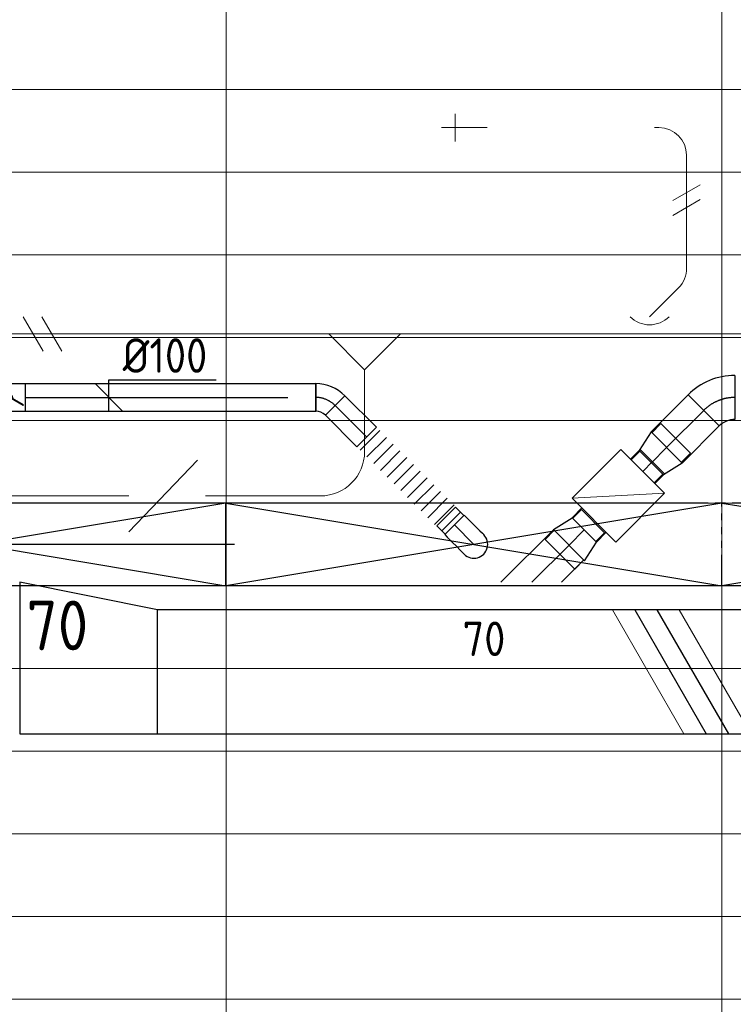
# Model space of a CAD drawing. Header units: millimetres. Extents: x -74135 to 19179, y 5032 to 51848.
# Tile 13 of 55: x -47405 to -44815, y 10030 to 13602. Entities that reach past the tile are written whole.
import ezdxf
from ezdxf.enums import TextEntityAlignment as Align

# ---------------------------------------------------------------- set-up
doc = ezdxf.new("R2010")
doc.units = ezdxf.units.MM
doc.header["$LTSCALE"] = 50
for name, pattern in [('CENTER2', [28.575, 19.05, -3.175, 3.175, -3.175]), ('HIDDEN', [9.525, 6.35, -3.175]), ('STREEPJES', [0.1, 0.05, -0.05])]:
    doc.linetypes.add(name, pattern=pattern)
for name, color, linetype in [('4plfd', 254, 'Continuous'), ('WL570---_RETOUR', 100, 'Continuous'), ('WL570---_TOEVOER', 200, 'Continuous'), ('WL570---_TOEVOER_HL', 1, 'Continuous'), ('WL570---_TOEVOER_RST', 3, 'Continuous'), ('WL570---_TOEVOER_RST_HL', 1, 'Continuous'), ('WM570---_TOEVOER', 2, 'Continuous'), ('WM570---_TOEVOER_PR', 2, 'Continuous'), ('WM570---_TOEVOER_RST_PR', 1, 'Continuous')]:
    doc.layers.add(name, color=color, linetype=linetype)
for name, color, linetype, lineweight in [('WL570---_BESTAAND-HARTLIJN', 161, 'Continuous', 0), ('WL570---_BESTAAND-RETOUR', 140, 'Continuous', 0), ('WL570---_BESTAAND-TOEVOER', 180, 'Continuous', 0), ('WL570---_DEMONTEREN', 10, 'Continuous', 0)]:
    doc.layers.add(name, color=color, linetype=linetype, lineweight=lineweight)
doc.layers.get('WL570---_DEMONTEREN').off()
doc.styles.add('BURO-018', font='ISO96.shx', dxfattribs={"height": 90})
doc.styles.add('BURO-025', font='ISO96.shx', dxfattribs={"height": 125})

# ---------------------------------------------------------------- blocks, each defined once
blk = doc.blocks.new('KARH')
for p, q in [((1, 0.5), (0, 0.5)), ((0, -0.5), (1, -0.5))]:
    blk.add_line(p, q)
at = {"invisible_edges": 15}
blk.add_3dface([(0, 0.5), (0, -0.5), (1, -0.5), (1, 0.5)], dxfattribs=at)
blk = doc.blocks.new('KARO')
for p, q in [((1, 0.5), (0, 0.5)), ((0, -0.5), (1, -0.5))]:
    blk.add_line(p, q)
at = {"invisible_edges": 15}
blk.add_3dface([(0, 0.5), (0, -0.5), (1, -0.5), (1, 0.5)], dxfattribs=at)
at = {"layer": 'WL570---_BESTAAND-HARTLIJN'}
blk.add_line((0, 0), (1, 0), dxfattribs=at)
blk = doc.blocks.new('VV155020045020005000LG')
blk.add_lwpolyline([(0, -275), (500, -275), (500, 175), (0, 275)], close=True)
at = {"invisible_edges": 15}
blk.add_3dface([(0, -275), (500, -275), (500, 175), (0, 275)], dxfattribs=at)
blk = doc.blocks.new('OBO10000090L')
blk.add_lwpolyline([(50, 0, 0.414214), (-100, 150), (-100, 50, -0.414214), (-50, 0)], format="xyb", close=True)
at = {"invisible_edges": 15}
for points in [[(-91.3, 49.2), (-74, 147.7), (-100, 150), (-100, 50)], [(-82.9, 47), (-48.7, 141), (-74, 147.7), (-91.3, 49.2)], [(-75, 43.3), (-25, 129.9), (-48.7, 141), (-82.9, 47)], [(-67.9, 38.3), (-3.6, 114.9), (-25, 129.9), (-75, 43.3)], [(-61.7, 32.1), (14.9, 96.4), (-3.6, 114.9), (-67.9, 38.3)], [(-56.7, 25), (29.9, 75), (14.9, 96.4), (-61.7, 32.1)], [(-53, 17.1), (41, 51.3), (29.9, 75), (-56.7, 25)], [(-50.8, 8.7), (47.7, 26), (41, 51.3), (-53, 17.1)], [(-50, 0), (50, 0), (47.7, 26), (-50.8, 8.7)]]:
    blk.add_3dface(points, dxfattribs=at)
at = {"layer": 'WL570---_BESTAAND-HARTLIJN'}
blk.add_arc((-100, 0), 100, 0, 90, dxfattribs=at)
blk = doc.blocks.new('OZA1250100045L')
blk.add_lwpolyline([(-70.7, 0), (-106.1, 35.4), (-35.4, 106.1), (70.7, 0)])
at = {"layer": 'WL570---_BESTAAND-HARTLIJN'}
blk.add_line((0, 0), (-70.7, 70.7), dxfattribs=at)
at = {"layer": 'WL570---_BESTAAND-TOEVOER'}
blk.add_arc((0, 70.7), 100, 225, 315, dxfattribs=at)
blk = doc.blocks.new('OSV1251000460G')
blk.add_lwpolyline([(0, -62.5), (46.7, -50), (46.7, 50), (0, 62.5)], close=True)
at = {"layer": 'WL570---_BESTAAND-HARTLIJN'}
blk.add_line((0, 0), (46.7, 0), dxfattribs=at)
blk = doc.blocks.new('OBO10000045H')
blk.add_lwpolyline([(50, -41.4, 0.198912), (6.1, 64.6), (-64.6, -6.1, -0.198912), (-50, -41.4)], format="xyb", close=True)
at = {"invisible_edges": 15}
for points in [[(-61.7, -9.3), (14.9, 55), (6.1, 64.6), (-64.6, -6.1)], [(-59, -12.7), (22.9, 44.6), (14.9, 55), (-61.7, -9.3)], [(-56.7, -16.4), (29.9, 33.6), (22.9, 44.6), (-59, -12.7)], [(-54.7, -20.3), (35.9, 22), (29.9, 33.6), (-56.7, -16.4)], [(-53, -24.3), (41, 9.9), (35.9, 22), (-54.7, -20.3)], [(-51.7, -28.5), (44.9, -2.6), (41, 9.9), (-53, -24.3)], [(-50.8, -32.7), (47.7, -15.4), (44.9, -2.6), (-51.7, -28.5)], [(-50.2, -37.1), (49.4, -28.3), (47.7, -15.4), (-50.8, -32.7)], [(-50, -41.4), (50, -41.4), (49.4, -28.3), (-50.2, -37.1)]]:
    blk.add_3dface(points, dxfattribs=at)
at = {"layer": 'WL570---_BESTAAND-HARTLIJN'}
blk.add_arc((-100, -41.4), 100, 0, 45, dxfattribs=at)
blk = doc.blocks.new('OBO10000090ZE')
blk.add_lwpolyline([(-50, 0), (50, 0), (50, 100, 1), (-50, 100)], format="xyb", close=True)
at = {"layer": 'WL570---_BESTAAND-HARTLIJN'}
for points in [[(0, 0), (0, 150)], [(-50, 100), (50, 100)]]:
    blk.add_lwpolyline(points, dxfattribs=at)
blk = doc.blocks.new('OSV1601250650G')
blk.add_lwpolyline([(0, -80), (65.3, -62.5), (65.3, 62.5), (0, 80)], close=True)
at = {"layer": 'WL570---_BESTAAND-HARTLIJN'}
blk.add_line((0, 0), (65.3, 0), dxfattribs=at)
blk = doc.blocks.new('OTS16016016000H')
blk.add_lwpolyline([(-130, -80), (130, -80), (130, 80), (80, 130), (-80, 130), (-130, 80)], close=True)
at = {"layer": 'WL570---_BESTAAND-HARTLIJN'}
blk.add_line((-130, 0), (130, 0), dxfattribs=at)
at = {"layer": 'WL570---_BESTAAND-RETOUR'}
blk.add_lwpolyline([(-130, 0), (0, 130), (130, 0)], dxfattribs=at)
blk = doc.blocks.new('UISO')
for p, q in [((0, 0.18), (1, 0.7574)), ((0, 0), (1, 0.5774))]:
    blk.add_line(p, q)
at = {"layer": 'WL570---_BESTAAND-TOEVOER'}
for p, q in [((0, 0.36), (1, 0.9374)), ((0, -0.18), (1, 0.3974))]:
    blk.add_line(p, q, dxfattribs=at)
blk = doc.blocks.new('OBO16000090H')
blk.add_lwpolyline([(80, -160, 0.414214), (-160, 80), (-160, -80, -0.414214), (-80, -160)], format="xyb", close=True)
at = {"invisible_edges": 15}
for points in [[(-146.1, -81.2), (-118.3, 76.4), (-160, 80), (-160, -80)], [(-132.6, -84.8), (-77.9, 65.5), (-118.3, 76.4), (-146.1, -81.2)], [(-120, -90.7), (-40, 47.8), (-77.9, 65.5), (-132.6, -84.8)], [(-108.6, -98.7), (-5.7, 23.9), (-40, 47.8), (-120, -90.7)], [(-98.7, -108.6), (23.9, -5.7), (-5.7, 23.9), (-108.6, -98.7)], [(-90.7, -120), (47.8, -40), (23.9, -5.7), (-98.7, -108.6)], [(-84.8, -132.6), (65.5, -77.9), (47.8, -40), (-90.7, -120)], [(-81.2, -146.1), (76.4, -118.3), (65.5, -77.9), (-84.8, -132.6)], [(-80, -160), (80, -160), (76.4, -118.3), (-81.2, -146.1)]]:
    blk.add_3dface(points, dxfattribs=at)
at = {"layer": 'WL570---_BESTAAND-HARTLIJN'}
blk.add_arc((-160, -160), 160, 0, 90, dxfattribs=at)
blk = doc.blocks.new('VBX1601600016025000')
blk.add_lwpolyline([(50, -130), (300, -130), (300, 130), (50, 130)], close=True)
for points in [[(50, 80), (0, 80), (0, -80), (50, -80)], [(300, -80), (350, -80), (350, 80), (300, 80)]]:
    blk.add_lwpolyline(points)
at = {"layer": 'WL570---_BESTAAND-HARTLIJN'}
blk.add_line((300, 0), (350, 0), dxfattribs=at)
at = {"layer": 'WL570---_BESTAAND-TOEVOER'}
blk.add_line((50, -130), (300, 130), dxfattribs=at)
blk = doc.blocks.new('*U228')
at = {"color": 0, "ltscale": 10}
for p, q in [((900, 150, -2700), (-900, 150, -2700)), ((-900, -150, -2700), (-900, 150, -2700)), ((900, -150, -2700), (900, 150, -2700)), ((900, -150, -2700), (-900, -150, -2700))]:
    blk.add_line(p, q, dxfattribs=at)
at = {"layer": 'WL570---_TOEVOER_RST_HL', "linetype": 'CENTER2'}
blk.add_circle((0, 0, -2700), 0.075, dxfattribs=at)
at = {"layer": 'WL570---_TOEVOER_RST', "color": 1, "style": 'BURO-018'}
for tag in ['MC', 'Q']:
    blk.add_attdef(tag, text='', height=180, dxfattribs=at).set_placement((0, 0), align=Align.MIDDLE)
at = {"layer": 'WM570---_TOEVOER_RST_PR', "color": 1, "style": 'BURO-018'}
blk.add_attdef('POSNR', text='', height=180, dxfattribs=at).set_placement((0, 0), align=Align.MIDDLE)
blk = doc.blocks.new('Groep-46')
at = {"color": 8, "linetype": 'Continuous', "lineweight": 13}
for p, q in [((-73154.9, 12999.1), (-22154.9, 12999.1)), ((-73154.9, 12699.1), (-22154.9, 12699.1)), ((-73154.9, 12399.1), (-22154.9, 12399.1)), ((-73154.9, 12099.1), (-22154.9, 12099.1))]:
    blk.add_line(p, q, dxfattribs=at)
blk = doc.blocks.new('Groep-53')
at = {"color": 8, "linetype": 'Continuous', "lineweight": 13}
for p, q in [((-47654.9, 18999.1), (-47654.9, 6597.2)), ((-45854.9, 15502.4), (-45854.9, 6622.6)), ((-72854.9, 11799.1), (-22392.8, 11799.1)), ((-72188.2, 11499.1), (-23121.3, 11499.1)), ((-71473.3, 11199.1), (-23841, 11199.1)), ((-70711.8, 10899.1), (-24597.7, 10899.1)), ((-69854.9, 10599.1), (-25389.2, 10599.1)), ((-69080.3, 10299.1), (-26229.6, 10299.1)), ((-68159.5, 9999.1), (-27084.9, 9999.1)), ((-67238.6, 9699.1), (-28071.2, 9699.1))]:
    blk.add_line(p, q, dxfattribs=at)
at = {"color": 8, "linetype": 'Continuous', "lineweight": 13, "flags": 128}
blk.add_lwpolyline([(-22004.9, 19149), (-22004.9, 11828, -0.208473), (-73205.8, 11785.1), (-73304.9, 11828.1)], format="xyb", dxfattribs=at)
at = {"color": 8, "linetype": 'Continuous', "lineweight": 13}
blk.add_arc((-47654.8, 70538.1), 63940.9, 246.496301, 293.503386, dxfattribs=at)
at = {"color": 8}
blk.add_blockref('Groep-46', (0, 0), dxfattribs=at)
blk = doc.blocks.new('Block plafond 4e verd')
at = {"layer": '4plfd'}
blk.add_blockref('Groep-53', (73304.912, -19149.14), dxfattribs=at)
blk = doc.blocks.new('*U552')
at = {"color": 0, "ltscale": 10}
for p, q in [((837.7, 150, -2700), (-900, 150, -2700)), ((-900, -150, -2700), (-900, 150, -2700)), ((900, -150, -2700), (900, -62.5, -2700)), ((900, -150, -2700), (-900, -150, -2700))]:
    blk.add_line(p, q, dxfattribs=at)
at = {"color": 9, "linetype": 'STREEPJES', "ltscale": 10}
for p, q in [((900, 150, -2700), (837.7, 150, -2700)), ((900, -62.5, -2700), (900, 150, -2700))]:
    blk.add_line(p, q, dxfattribs=at)
at = {"layer": 'WL570---_TOEVOER_HL', "linetype": 'CENTER2'}
blk.add_circle((0, 0, -2700), 0.075, dxfattribs=at)
at = {"layer": 'WL570---_TOEVOER', "color": 2, "style": 'BURO-025'}
for tag in ['MC', 'Q']:
    blk.add_attdef(tag, text='', height=125, dxfattribs=at).set_placement((0, 0), align=Align.MIDDLE)
at = {"layer": 'WM570---_TOEVOER_PR', "color": 2, "style": 'BURO-025'}
blk.add_attdef('POSNR', text='', height=125, dxfattribs=at).set_placement((0, 0), align=Align.MIDDLE)
blk = doc.blocks.new('*U553')
at = {"color": 9, "linetype": 'STREEPJES', "ltscale": 10}
for p in [(-837.3, 150, -2700), (-900, -62.5, -2700)]:
    blk.add_line(p, (-900, 150, -2700), dxfattribs=at)
at = {"color": 0, "ltscale": 10}
for p, q in [((900, 150, -2700), (-837.3, 150, -2700)), ((900, -150, -2700), (900, 150, -2700)), ((-900, -150, -2700), (-900, -62.5, -2700)), ((900, -150, -2700), (-900, -150, -2700))]:
    blk.add_line(p, q, dxfattribs=at)
at = {"layer": 'WL570---_TOEVOER_HL', "linetype": 'CENTER2'}
blk.add_circle((0, 0, -2700), 0.075, dxfattribs=at)
at = {"layer": 'WL570---_TOEVOER', "color": 2, "style": 'BURO-025'}
for tag in ['MC', 'Q']:
    blk.add_attdef(tag, text='', height=125, dxfattribs=at).set_placement((0, 0), align=Align.MIDDLE)
at = {"layer": 'WM570---_TOEVOER_PR', "color": 2, "style": 'BURO-025'}
blk.add_attdef('POSNR', text='', height=125, dxfattribs=at).set_placement((0, 0), align=Align.MIDDLE)
blk = doc.blocks.new('*U685')
at = {"color": 0, "ltscale": 10}
for p, q in [((-100, 47.5, -2700), (-142.6, 47.5, -2700)), ((-142.6, -47.5, -2700), (-142.6, 47.5, -2700)), ((-100, 50, -2700), (-86.8, 50, -2700)), ((-100, -50, -2700), (-100, 50, -2700)), ((-100, -47.5, -2700), (-100, 47.5, -2700)), ((-86.8, 50, -2700), (-61.4, 50, -2700)), ((-61.4, 50, -2700), (-38.6, 50, -2700)), ((-38.6, 50, -2700), (-20, 50, -2700)), ((-20, 50, -2700), (-6.8, 50, -2700)), ((-6.8, 50, -2700), (0, 50, -2700)), ((-100, -47.5, -2700), (-142.6, -47.5, -2700)), ((-100, -50, -2700), (-86.8, -50, -2700)), ((-86.8, -50, -2700), (-61.4, -50, -2700)), ((-61.4, -50, -2700), (-38.6, -50, -2700)), ((-38.6, -50, -2700), (-20, -50, -2700)), ((-20, -50, -2700), (-6.8, -50, -2700)), ((-6.8, -50, -2700), (0, -50, -2700))]:
    blk.add_line(p, q, dxfattribs=at)
blk.add_arc((0, 0, -2700), 50, 270, 90, dxfattribs=at)
at = {"layer": 'WL570---_TOEVOER_HL', "linetype": 'CENTER2'}
blk.add_line((-100, 0, -2700), (0, 0, -2700), dxfattribs=at)
at = {"layer": 'WM570---_TOEVOER_PR', "color": 2, "style": 'BURO-025'}
blk.add_attdef('POSNR', text='', height=125, dxfattribs=at).set_placement((0, 0), align=Align.MIDDLE)
blk = doc.blocks.new('*U686')
at = {"color": 0, "ltscale": 10}
for p, q in [((-41.4, -50, -2700), (-41.4, 50, -2700)), ((64.6, 6.1, -2700), (-6.1, -64.6, -2700))]:
    blk.add_line(p, q, dxfattribs=at)
for radius in [149.9, 49.9]:
    blk.add_arc((-41.4, -99.9, -2700), radius, 45, 90, dxfattribs=at)
at = {"layer": 'WL570---_TOEVOER_HL', "linetype": 'CENTER2'}
blk.add_arc((-41.4, -99.9, -2700), 99.9, 45, 90, dxfattribs=at)
at = {"layer": 'WM570---_TOEVOER_PR', "color": 2, "style": 'BURO-025'}
blk.add_attdef('POSNR', text='', height=125, dxfattribs=at).set_placement((0, 0), align=Align.MIDDLE)
blk = doc.blocks.new('*U687')
at = {"color": 0, "ltscale": 10}
for p, q in [((0, 50, -2700), (161.4, 50, -2700)), ((0, -50, -2700), (0, 50, -2700)), ((161.4, 50, -2700), (161.4, -50, -2700)), ((0, -50, -2700), (161.4, -50, -2700))]:
    blk.add_line(p, q, dxfattribs=at)
at = {"layer": 'WL570---_TOEVOER_HL', "linetype": 'CENTER2'}
blk.add_line((0, 0, -2700), (161.4, 0, -2700), dxfattribs=at)
at = {"layer": 'WM570---_TOEVOER_PR', "color": 2, "style": 'BURO-025'}
blk.add_attdef('POSNR', text='', height=125, dxfattribs=at).set_placement((0, 0), align=Align.MIDDLE)
blk = doc.blocks.new('*U688')
at = {"color": 0, "ltscale": 10}
for p, q in [((0, 50, -2700), (0, -50, -2700)), ((17.3, 50, -2700), (17.3, -50, -2700)), ((52, 50, -2700), (52, -50, -2700)), ((86.7, 50, -2700), (86.7, -50, -2700)), ((121.4, 50, -2700), (121.4, -50, -2700)), ((156.1, 50, -2700), (156.1, -50, -2700)), ((190.8, 50, -2700), (190.8, -50, -2700)), ((225.5, 50, -2700), (225.5, -50, -2700)), ((260.2, 50, -2700), (260.2, -50, -2700)), ((294.9, 50, -2700), (294.9, -50, -2700)), ((329.6, 50, -2700), (329.6, -50, -2700)), ((364.3, 50, -2700), (364.3, -50, -2700)), ((399, 50, -2700), (399, -50, -2700)), ((433.7, 50, -2700), (433.7, -50, -2700)), ((451, 50, -2700), (451, -50, -2700))]:
    blk.add_line(p, q, dxfattribs=at)
at = {"layer": 'WM570---_TOEVOER_PR', "color": 2, "style": 'BURO-025'}
blk.add_attdef('POSNR', text='', height=125, dxfattribs=at).set_placement((0, 0), align=Align.MIDDLE)
blk = doc.blocks.new('*U692')
at = {"ltscale": 10}
for p, q in [((-55.8, 50, -2700), (55.8, 50, -2700)), ((-55.8, -50, -2700), (-55.8, 50, -2700)), ((55.8, 50, -2700), (55.8, -50, -2700)), ((-48.9, 27.1, -2700), (-47.9, 28.8, -2700)), ((47.9, -28.8, -2700), (-48.9, 27.1, -2700)), ((48.9, -27.1, -2700), (-47.9, 28.8, -2700)), ((47.9, -28.8, -2700), (48.9, -27.1, -2700)), ((-55.8, -50, -2700), (55.8, -50, -2700))]:
    blk.add_line(p, q, dxfattribs=at)
blk.add_circle((0, 0, -2700), 9.31, dxfattribs=at)
at = {"layer": 'WL570---_TOEVOER', "color": 2, "style": 'BURO-025'}
blk.add_attdef('I', text='', height=125, dxfattribs=at).set_placement((0, 0), align=Align.MIDDLE)
at = {"layer": 'WM570---_TOEVOER_PR', "color": 2, "style": 'BURO-025'}
blk.add_attdef('POSNR', text='', height=125, dxfattribs=at).set_placement((0, 0), align=Align.MIDDLE)
blk = doc.blocks.new('*U693')
at = {"color": 0, "ltscale": 10}
for p, q in [((0, 50, -2700), (1054, 50, -2700)), ((1054, 50, -2700), (1054, -50, -2700)), ((0, -50, -2700), (1054, -50, -2700))]:
    blk.add_line(p, q, dxfattribs=at)
at = {"layer": 'WL570---_TOEVOER_HL', "linetype": 'CENTER2'}
blk.add_line((0, 0, -2700), (1054, 0, -2700), dxfattribs=at)
at = {"layer": 'WM570---_TOEVOER_PR', "color": 2, "style": 'BURO-025'}
blk.add_attdef('POSNR', text='', height=125, dxfattribs=at).set_placement((0, 0), align=Align.MIDDLE)
blk = doc.blocks.new('*U696')
at = {"layer": 'WM570---_TOEVOER', "color": 0, "ltscale": 10}
for p, q in [((50, -50), (-50, 50)), ((0, 64.4), (389.3, 64.4)), ((0, -50), (0, 64.4))]:
    blk.add_line(p, q, dxfattribs=at)
at = {"layer": 'WM570---_TOEVOER', "color": 0, "style": 'BURO-025'}
blk.add_text('%%c100', height=125, dxfattribs=at).set_placement((50, 89.4))
blk = doc.blocks.new('VBX1251250012525000')
blk.add_lwpolyline([(50, -112.5), (300, -112.5), (300, 112.5), (50, 112.5)], close=True)
for points in [[(50, 62.5), (0, 62.5), (0, -62.5), (50, -62.5)], [(300, -62.5), (350, -62.5), (350, 62.5), (300, 62.5)]]:
    blk.add_lwpolyline(points)
at = {"layer": 'WL570---_BESTAAND-HARTLIJN'}
blk.add_line((300, 0), (350, 0), dxfattribs=at)
at = {"layer": 'WL570---_BESTAAND-TOEVOER'}
blk.add_line((50, -112.5), (300, 112.5), dxfattribs=at)
blk = doc.blocks.new('*U672')
at = {"color": 0, "ltscale": 10}
for p, q in [((0, 76, -2700), (-46.7, 76, -2700)), ((-46.7, -76, -2700), (-46.7, 76, -2700)), ((-46.7, -76, -2700), (-46.7, 76, -2700)), ((0, 80, -2700), (78.2, 62.5, -2700)), ((0, 80, -2700), (0, -80, -2700)), ((78.2, 62.5, -2700), (78.2, -62.5, -2700)), ((78.2, 59.375, -2700), (122.5, 59.375, -2700)), ((122.5, 59.375, -2700), (122.5, -59.375, -2700)), ((122.5, 59.375, -2700), (122.5, -59.375, -2700)), ((0, -80, -2700), (78.2, -62.5, -2700)), ((78.2, -59.375, -2700), (122.5, -59.375, -2700)), ((0, -76, -2700), (-46.7, -76, -2700))]:
    blk.add_line(p, q, dxfattribs=at)
at = {"layer": 'WL570---_TOEVOER_HL', "linetype": 'CENTER2'}
blk.add_line((0, 0, -2700), (78.2, 0, -2700), dxfattribs=at)
for centre in [(0, 0, -2700), (78.2, 0, -2700)]:
    blk.add_circle(centre, 0.075, dxfattribs=at)
at = {"layer": 'WM570---_TOEVOER_PR', "color": 2, "style": 'BURO-025'}
blk.add_attdef('POSNR', text='', height=125, dxfattribs=at).set_placement((0, 0), align=Align.MIDDLE)
blk = doc.blocks.new('*U673')
at = {"color": 0, "ltscale": 10}
for p, q in [((0, 80, -2700), (190.5, 80, -2700)), ((0, -80, -2700), (0, 80, -2700)), ((190.5, 80, -2700), (190.5, -80, -2700)), ((0, -80, -2700), (190.5, -80, -2700))]:
    blk.add_line(p, q, dxfattribs=at)
at = {"layer": 'WL570---_TOEVOER_HL', "linetype": 'CENTER2'}
blk.add_line((0, 0, -2700), (190.5, 0, -2700), dxfattribs=at)
at = {"layer": 'WM570---_TOEVOER_PR', "color": 2, "style": 'BURO-025'}
blk.add_attdef('POSNR', text='', height=125, dxfattribs=at).set_placement((0, 0), align=Align.MIDDLE)
blk = doc.blocks.new('*U674')
at = {"color": 0, "ltscale": 10}
for p, q in [((-66.3, -80, -2700), (-66.3, 80, -2700)), ((103.4, 9.7, -2700), (-9.7, -103.4, -2700))]:
    blk.add_line(p, q, dxfattribs=at)
for radius in [240.1, 80.1]:
    blk.add_arc((-66.3, -160.1, -2700), radius, 45, 90, dxfattribs=at)
at = {"layer": 'WL570---_TOEVOER_HL', "linetype": 'CENTER2'}
blk.add_arc((-66.3, -160.1, -2700), 160.1, 45, 90, dxfattribs=at)
at = {"layer": 'WM570---_TOEVOER_PR', "color": 2, "style": 'BURO-025'}
blk.add_attdef('POSNR', text='', height=125, dxfattribs=at).set_placement((0, 0), align=Align.MIDDLE)

msp = doc.modelspace()

# ---------------------------------------------------------------- linework, layer by layer
at = {"color": 2, "linetype": 'HIDDEN'}
for radius, start, end in [(63040.6, 247.031394, 292.968331), (64240.6, 246.320689, 293.67904)]:
    msp.add_arc((-46645.7, 70918.9), radius, start, end, dxfattribs=at)
at = {"layer": 'WL570---_TOEVOER'}
for p, q in [((-48456.1, 11848.9), (-46656.1, 11548.9)), ((-46656.1, 11848.9), (-48456.1, 11548.9)), ((-46656.1, 11848.9), (-44856.1, 11548.9)), ((-44856.1, 11848.9), (-46656.1, 11548.9)), ((-44856.1, 11848.9), (-43056.1, 11548.9)), ((-43056.1, 11848.9), (-44856.1, 11548.9)), ((-45466.7, 11753.3), (-45658.8, 11561.3)), ((-46624.9, 11698.9), (-47456.1, 11698.9)), ((-45357.2, 11642.5), (-45438.4, 11561.3))]:
    msp.add_line(p, q, dxfattribs=at)
at = {"layer": 'WL570---_TOEVOER_HL', "linetype": 'CENTER2'}
msp.add_line((-45410.9, 11696.3), (-45545.9, 11561.3), dxfattribs=at)

# ---------------------------------------------------------------- block references
at = {"layer": 'WL570---_DEMONTEREN', "xscale": -1}
for name, p, rotation in [('OBO10000090ZE', (-45723.9, 13210.7), 90), ('OBO10000090L', (-45084.6, 13210.7), 270), ('OBO10000045H', (-44984, 12659.3), 180), ('OSV1251000460G', (-44950.7, 12462.1), 180)]:
    msp.add_blockref(name, p, dxfattribs=dict(at, rotation=rotation))
at = {"layer": 'WL570---_DEMONTEREN'}
for name, p, xscale, yscale, zscale, rotation in [('KARO', (-45723.9, 13210.7), -16.03765465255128, 100, 100, 180), ('KARO', (-45100.8, 13210.7), -16.2227493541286, 100, 100, 180), ('KARO', (-44984.6, 12700.7), 410.0060356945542, 100, 100, 90), ('KARO', (-45013.3, 12630), -48.98494323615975, 100, 100, 44.99999999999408), ('UISO', (-47274.5, 12399.6), 125, 125, 125, 90), ('KARO', (-44950.8, 12462.1), 959.6825410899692, 125, 125, 180), ('KARO', (-43319.4, 12462.1), 1582.693260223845, 100, 100, 180), ('KARO', (-46153.1, 12332.1), 297.3640288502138, 160, 160, 269.9999999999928), ('KARO', (-47059, 11874.8), 583.0243206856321, 160, 160, 179.9999999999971), ('KARO', (-46313.1, 11874.8), 417.5264794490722, 160, 160, 179.9999999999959)]:
    msp.add_blockref(name, p, dxfattribs=dict(at, xscale=xscale, yscale=yscale, zscale=zscale, rotation=rotation))
for name, p, xscale, yscale, zscale in [('UISO', (-45034.6, 12909.9), 100, 100, 100), ('KARO', (-46282, 12462.1), -46.57363093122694, 160, 160), ('KARO', (-46023.1, 12462.1), 46.57363093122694, 160, 160), ('KARO', (-48333.4, 12462.1), 1938.910899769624, 125, 125)]:
    msp.add_blockref(name, p, dxfattribs=dict(at, xscale=xscale, yscale=yscale, zscale=zscale))
at = {"layer": 'WL570---_DEMONTEREN', "xscale": -1}
for name, p in [('OZA1250100045L', (-45118.6, 12524.6)), ('OSV1601250650G', (-46328.6, 12462.1))]:
    msp.add_blockref(name, p, dxfattribs=at)
at = {"layer": 'WL570---_DEMONTEREN'}
for name, p, rotation in [('OTS16016016000H', (-46153.1, 12462.1), 180), ('VBX1601600016025000', (-46709, 11874.8), 179.9999999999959), ('OBO16000090H', (-46153.1, 11874.8), 269.9999999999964)]:
    msp.add_blockref(name, p, dxfattribs=dict(at, rotation=rotation))
msp.add_blockref('OSV1601250650G', (-45976.6, 12462.1), dxfattribs=at)
at = {"layer": 'WL570---_RETOUR'}
msp.add_blockref('Block plafond 4e verd', (-72306, 19498.9), dxfattribs=at)
at = {"layer": 'WL570---_TOEVOER'}
for name, p, rotation in [('*U674', (-44875.3, 12231.9, 2700), 45.00000000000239), ('*U687', (-46145.7, 12088.6, 2700), 134.9999999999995), ('*U673', (-44922.1, 12185, 2700), 225.0000000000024), ('*U688', (-46145.7, 12088.6, 2700), 314.9999999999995), ('*U672', (-45056.8, 12050.3, 2700), 225.0000000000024), ('*U685', (-45756.1, 11698.9, 2700), 314.9999999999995), ('*U672', (-45410.9, 11696.3, 2700), 45.00000000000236)]:
    msp.add_blockref(name, p, dxfattribs=dict(at, rotation=rotation))
for name, p in [('*U692', (-47440.4, 12232, 2700)), ('*U693', (-47384.5, 12232, 2700)), ('*U686', (-46289.1, 12232, 2700)), ('VV155020045020005000LG', (-47404.9, 11286.3))]:
    msp.add_blockref(name, p, dxfattribs=at)
at = {"layer": 'WL570---_TOEVOER', "xscale": -1, "rotation": 225.0000000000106}
msp.add_blockref('VBX1251250012525000', (-45355.6, 11751.6), dxfattribs=at)
at = {"layer": 'WL570---_TOEVOER'}
ref = msp.add_blockref('*U228', (-47556.1, 11698.9, 2700), dxfattribs=at)
ref.add_attrib('Q', '70', dxfattribs={"layer": 'WL570---_TOEVOER_RST', "color": 2, "height": 180, "style": 'BURO-018'}).set_placement((-47268, 11404.8), align=Align.MIDDLE)
ref = msp.add_blockref('*U552', (-45756.1, 11698.9, 2700), dxfattribs=at)
ref.add_attrib('Q', '70', dxfattribs={"color": 2, "height": 125, "style": 'BURO-025'}).set_placement((-45719.7, 11356.3), align=Align.MIDDLE)
ref = msp.add_blockref('*U553', (-43956.1, 11698.9, 2700), dxfattribs=at)
ref.add_attrib('Q', '70', dxfattribs={"color": 2, "height": 125, "style": 'BURO-025'}).set_placement((-43919.7, 11420.6), align=Align.MIDDLE)
at = {"layer": 'WL570---_TOEVOER', "xscale": 4551.648036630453, "yscale": 450, "zscale": 200}
msp.add_blockref('KARH', (-46904.9, 11236.3), dxfattribs=at)
at = {"layer": 'WL570---_TOEVOER', "xscale": 450, "yscale": 450, "zscale": 450, "rotation": 270}
msp.add_blockref('UISO', (-45172.7, 11461.3), dxfattribs=at)
at = {"layer": 'WM570---_TOEVOER'}
msp.add_blockref('*U696', (-47081.2, 12232, 2700), dxfattribs=at)

doc.saveas('drawing.dxf')
